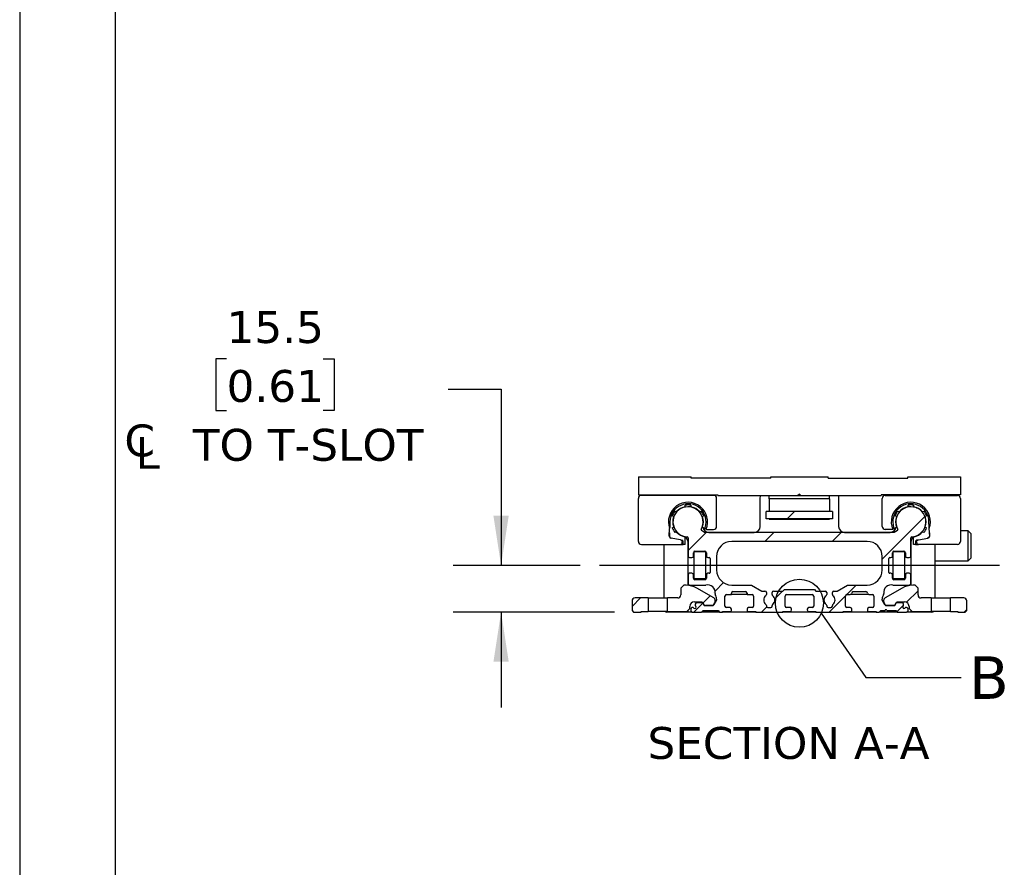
# Model space of a CAD drawing. Header units: millimetres. Extents: x 0 to 1397, y 0 to 1080.
# Tile 2 of 7: x 0 to 327, y 319 to 600. Entities that reach past the tile are written whole.
import ezdxf

# ---------------------------------------------------------------- set-up
doc = ezdxf.new("R2010")
doc.units = ezdxf.units.MM
doc.header["$LTSCALE"] = 5
doc.linetypes.add('SLD-Center', pattern=[19.05, 15.24, -1.27, 1.27, -1.27])
doc.linetypes.add('SLD-Solid', pattern=[0])
doc.layers.add('CENTER', color=40, linetype='SLD-Center')
doc.layers.add('HATCH', color=6, linetype='SLD-Solid')
doc.layers.add('DIMENSIONS', color=140, linetype='SLD-Solid', lineweight=25)
doc.layers.add('TEXT', color=140, linetype='SLD-Solid', lineweight=25)
doc.styles.add('SLDTEXTSTYLE0', font='VERDANA.TTF')
doc.styles.get("Standard").update_dxf_attribs({"font": 'VERDANA.TTF'})
doc.dimstyles.new('SLDDIMSTYLE5', dxfattribs={"dimtxt": 10.790039, "dimasz": 16.51, "dimexe": 0, "dimexo": 0.0625, "dimgap": 2.69751, "dimtad": 0, "dimtih": 1, "dimtoh": 1, "dimrnd": 1e-09, "dimzin": 12, "dimdsep": 46, "dimtxsty": 'SLDTEXTSTYLE0', "dimsah": 1, "dimcen": 0.09, "dimadec": 0, "dimazin": 3, "dimtfac": 1, "dimtmove": 0, "dimatfit": 0, "dimfxl": 0, "dimfrac": 2, "dimtolj": 1, "dimtzin": 12, "dimarcsym": 0})
doc.dimstyles.new('SLDDIMSTYLE7', dxfattribs={"dimtxt": 0.18, "dimasz": 16.51, "dimexe": 0, "dimexo": 0.0625, "dimgap": 0, "dimtad": 0, "dimtih": 1, "dimtoh": 1, "dimdec": 0, "dimrnd": 1e-09, "dimzin": 0, "dimdsep": 46, "dimtxsty": 'Standard', "dimblk1": 'NONE', "dimblk2": 'NONE', "dimsah": 1, "dimcen": 0.09, "dimadec": 0, "dimazin": 0, "dimtfac": 16.51, "dimtdec": 0, "dimtofl": 0, "dimtmove": 0, "dimatfit": 3, "dimldrblk": 'NONE', "dimfxl": 0, "dimfrac": 2, "dimtolj": 1, "dimtzin": 0, "dimarcsym": 0})

# ---------------------------------------------------------------- blocks, each defined once
blk = doc.blocks.new('SW_SYMBOL_MOD_CL')
at = {"layer": 'DIMENSIONS', "color": 0, "char_height": 3937, "attachment_point": 5, "style": 'SLDTEXTSTYLE0'}
for s, insert in [('C', (2000, 3000)), ('L', (3000, 1500))]:
    blk.add_mtext(s, dxfattribs=dict(at, insert=insert))
blk = doc.blocks.new('_D_14')
at = {"layer": 'DIMENSIONS'}
for p, q in [((68.73, 487.72), (65.11, 487.72)), ((65.11, 487.72), (65.11, 470.57)), ((100.79, 487.72), (104.42, 487.72)), ((104.42, 487.72), (104.42, 470.57)), ((142.31, 477.63), (159.9, 477.63)), ((159.9, 477.63), (159.9, 419.05)), ((65.11, 470.57), (68.73, 470.57)), ((104.42, 470.57), (100.79, 470.57)), ((186.19, 419.05), (144.03, 419.05)), ((197.54, 403.55), (144.03, 403.55)), ((159.9, 403.55), (159.9, 371.8))]:
    blk.add_line(p, q, dxfattribs=at)
for points in [[(159.9, 419.05), (162.44, 435.56), (157.36, 435.56)], [(159.9, 403.55), (157.36, 387.04), (162.44, 387.04)]]:
    blk.add_solid(points, dxfattribs=at)
at = {"layer": 'DIMENSIONS', "xscale": 0.002688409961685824, "yscale": 0.002688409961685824, "zscale": 0.002688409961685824}
blk.add_blockref('SW_SYMBOL_MOD_CL', (34.47, 452.44), dxfattribs=at)
at = {"layer": 'DIMENSIONS', "char_height": 10.583, "attachment_point": 1, "style": 'SLDTEXTSTYLE0'}
for s, insert in [('15.5', (68.73, 503.58)), ('0.61', (68.73, 484.02)), (' TO T-SLOT', (52.9, 464.45))]:
    blk.add_mtext(s, dxfattribs=dict(at, insert=insert))
blk = doc.blocks.new('_None')

msp = doc.modelspace()

# ---------------------------------------------------------------- hatches: boundary and pattern name
at = {"layer": 'HATCH'}
h = msp.add_hatch(dxfattribs=at)
h.set_pattern_fill('ANSI31', color=256, scale=5, style=0)
edge = h.paths.add_edge_path(flags=0)
edge.add_arc((254.739, 405.555), 0.5, 180, 270, ccw=False)
edge.add_line((254.239, 405.555), (254.239, 408.855))
edge.add_arc((254.739, 408.855), 0.5, 90, 180, ccw=False)
edge.add_line((254.739, 409.355), (263.239, 409.355))
edge.add_arc((263.239, 408.855), 0.5, 0, 90, ccw=False)
edge.add_line((263.739, 408.855), (263.739, 405.555))
edge.add_arc((263.239, 405.555), 0.5, 270, 360, ccw=False)
edge.add_line((263.239, 405.055), (262.089, 405.055))
edge.add_arc((262.089, 404.555), 0.5, 90, 180)
edge.add_line((261.589, 404.555), (261.589, 404.255))
edge.add_arc((262.089, 404.255), 0.5, 180, 270)
edge.add_line((262.089, 403.755), (264.489, 403.755))
edge.add_line((264.489, 403.755), (264.489, 403.555))
edge.add_line((264.489, 403.555), (273.489, 403.555))
edge.add_line((273.489, 403.555), (273.489, 403.755))
edge.add_line((273.489, 403.755), (276.289, 403.755))
edge.add_arc((275.889, 404.055), 0.5, 323.1301, 360)
edge.add_line((276.389, 404.055), (276.389, 404.555))
edge.add_arc((275.889, 404.555), 0.5, 0, 90)
edge.add_line((275.889, 405.055), (274.739, 405.055))
edge.add_arc((274.739, 405.555), 0.5, 180, 270, ccw=False)
edge.add_line((274.239, 405.555), (274.239, 408.855))
edge.add_arc((274.739, 408.855), 0.5, 90, 180, ccw=False)
edge.add_line((274.739, 409.355), (275.889, 409.355))
edge.add_arc((275.889, 409.855), 0.5, 270, 360)
edge.add_arc((276.889, 409.855), 0.5, 90, 180, ccw=False)
edge.add_line((276.889, 410.355), (281.089, 410.355))
edge.add_arc((281.089, 409.855), 0.5, 0, 90, ccw=False)
edge.add_arc((282.089, 409.855), 0.5, 180, 270)
edge.add_line((282.089, 409.355), (283.239, 409.355))
edge.add_arc((283.239, 408.855), 0.5, 0, 90, ccw=False)
edge.add_line((283.739, 408.855), (283.739, 405.555))
edge.add_arc((283.239, 405.555), 0.5, 270, 360, ccw=False)
edge.add_line((283.239, 405.055), (282.089, 405.055))
edge.add_arc((282.089, 404.555), 0.5, 90, 180)
edge.add_line((281.589, 404.555), (281.589, 404.055))
edge.add_arc((282.089, 404.055), 0.5, 180, 216.8699)
edge.add_line((281.689, 403.755), (284.489, 403.755))
edge.add_line((284.489, 403.755), (284.489, 403.555))
edge.add_line((284.489, 403.555), (285.489, 403.555))
edge.add_line((285.489, 403.555), (285.989, 404.055))
edge.add_line((285.989, 404.055), (287.414, 404.055))
edge.add_arc((287.714, 404.055), 0.3, 0, 180, ccw=False)
edge.add_line((288.014, 404.055), (290.989, 404.055))
edge.add_line((290.989, 404.055), (291.489, 403.555))
edge.add_line((291.489, 403.555), (294.589, 403.555))
edge.add_arc((294.589, 404.055), 0.5, 270, 360)
edge.add_line((295.089, 404.055), (295.089, 404.555))
edge.add_arc((294.589, 404.555), 0.5, 0, 90)
edge.add_line((294.589, 405.055), (294.248, 405.055))
edge.add_arc((293.789, 405.255), 0.5, 113.57818, 336.42182, ccw=False)
edge.add_line((293.589, 405.713), (293.589, 406.155))
edge.add_arc((293.089, 406.155), 0.5, 0, 90)
edge.add_line((293.089, 406.655), (291.337, 406.655))
edge.add_arc((291.337, 406.155), 0.5, 90, 150)
edge.add_line((290.904, 406.405), (290.673, 406.005))
edge.add_arc((290.24, 406.255), 0.5, 270, 330, ccw=False)
edge.add_line((290.24, 405.755), (287.817, 405.755))
edge.add_arc((287.817, 406.255), 0.5, 210, 270, ccw=False)
edge.add_line((287.384, 406.005), (286.489, 407.555))
edge.add_line((286.489, 407.555), (286.489, 407.823))
edge.add_arc((289.489, 407.823), 3, 147.96929, 180, ccw=False)
edge.add_arc((286.522, 409.679), 0.5, 327.96929, 368.48369)
edge.add_arc((289.489, 410.122), 2.5, 76.7211, 188.48369, ccw=False)
edge.add_line((290.064, 412.555), (295.489, 412.555))
edge.add_arc((295.489, 413.055), 0.5, 270, 360)
edge.add_line((295.989, 413.055), (295.989, 415.955))
edge.add_arc((295.489, 415.955), 0.5, 0, 90)
edge.add_line((295.489, 416.455), (294.689, 416.455))
edge.add_arc((294.689, 415.955), 0.5, 90, 180)
edge.add_line((294.189, 415.955), (294.189, 414.805))
edge.add_arc((293.689, 414.805), 0.5, 270, 360, ccw=False)
edge.add_line((293.689, 414.305), (290.389, 414.305))
edge.add_arc((290.389, 414.805), 0.5, 180, 270, ccw=False)
edge.add_line((289.889, 414.805), (289.889, 415.955))
edge.add_arc((289.389, 415.955), 0.5, 0, 90)
edge.add_line((289.389, 416.455), (288.989, 416.455))
edge.add_arc((288.989, 416.755), 0.3, 180, 270, ccw=False)
edge.add_line((288.689, 416.755), (288.689, 421.355))
edge.add_arc((288.989, 421.355), 0.3, 90, 180, ccw=False)
edge.add_line((288.989, 421.655), (289.389, 421.655))
edge.add_arc((289.389, 422.155), 0.5, 270, 360)
edge.add_line((289.889, 422.155), (289.889, 423.305))
edge.add_arc((290.389, 423.305), 0.5, 90, 180, ccw=False)
edge.add_line((290.389, 423.805), (293.689, 423.805))
edge.add_arc((293.689, 423.305), 0.5, 0, 90, ccw=False)
edge.add_line((294.189, 423.305), (294.189, 422.155))
edge.add_arc((294.689, 422.155), 0.5, 180, 270)
edge.add_line((294.689, 421.655), (295.489, 421.655))
edge.add_arc((295.489, 422.155), 0.5, 270, 360)
edge.add_line((295.989, 422.155), (295.989, 428.263))
edge.add_arc((296.289, 428.263), 0.3, 93.24489, 180, ccw=False)
edge.add_arc((295.989, 433.555), 5, 273.24489, 569.79556)
edge.add_arc((291.39, 430.921), 0.3, -60, 29.79556, ccw=False)
edge.add_line((291.54, 430.661), (290.489, 430.055))
edge.add_line((290.489, 430.055), (227.489, 430.055))
edge.add_line((227.489, 430.055), (226.439, 430.661))
edge.add_arc((226.589, 430.921), 0.3, 150.20444, 240, ccw=False)
edge.add_arc((221.989, 433.555), 5, 330.20444, 626.75511)
edge.add_arc((221.689, 428.263), 0.3, 0, 86.75511, ccw=False)
edge.add_line((221.989, 428.263), (221.989, 422.155))
edge.add_arc((222.489, 422.155), 0.5, 180, 270)
edge.add_line((222.489, 421.655), (223.289, 421.655))
edge.add_arc((223.289, 422.155), 0.5, 270, 360)
edge.add_line((223.789, 422.155), (223.789, 423.305))
edge.add_arc((224.289, 423.305), 0.5, 90, 180, ccw=False)
edge.add_line((224.289, 423.805), (227.589, 423.805))
edge.add_arc((227.589, 423.305), 0.5, 0, 90, ccw=False)
edge.add_line((228.089, 423.305), (228.089, 422.155))
edge.add_arc((228.589, 422.155), 0.5, 180, 270)
edge.add_line((228.589, 421.655), (228.989, 421.655))
edge.add_arc((228.989, 421.355), 0.3, 0, 90, ccw=False)
edge.add_line((229.289, 421.355), (229.289, 416.755))
edge.add_arc((228.989, 416.755), 0.3, 270, 360, ccw=False)
edge.add_line((228.989, 416.455), (228.589, 416.455))
edge.add_arc((228.589, 415.955), 0.5, 90, 180)
edge.add_line((228.089, 415.955), (228.089, 414.805))
edge.add_arc((227.589, 414.805), 0.5, 270, 360, ccw=False)
edge.add_line((227.589, 414.305), (224.289, 414.305))
edge.add_arc((224.289, 414.805), 0.5, 180, 270, ccw=False)
edge.add_line((223.789, 414.805), (223.789, 415.955))
edge.add_arc((223.289, 415.955), 0.5, 0, 90)
edge.add_line((223.289, 416.455), (222.489, 416.455))
edge.add_arc((222.489, 415.955), 0.5, 90, 180)
edge.add_line((221.989, 415.955), (221.989, 413.055))
edge.add_arc((222.489, 413.055), 0.5, 180, 270)
edge.add_line((222.489, 412.555), (227.915, 412.555))
edge.add_arc((228.489, 410.122), 2.5, -8.48369, 103.2789, ccw=False)
edge.add_arc((231.457, 409.679), 0.5, 171.51631, 212.03071)
edge.add_arc((228.489, 407.823), 3, 0, 32.03071, ccw=False)
edge.add_line((231.489, 407.823), (231.489, 407.555))
edge.add_line((231.489, 407.555), (230.594, 406.005))
edge.add_arc((230.161, 406.255), 0.5, 270, 330, ccw=False)
edge.add_line((230.161, 405.755), (227.739, 405.755))
edge.add_arc((227.739, 406.255), 0.5, 210, 270, ccw=False)
edge.add_line((227.306, 406.005), (227.075, 406.405))
edge.add_arc((226.642, 406.155), 0.5, 30, 90)
edge.add_line((226.642, 406.655), (224.889, 406.655))
edge.add_arc((224.889, 406.155), 0.5, 90, 180)
edge.add_line((224.389, 406.155), (224.389, 405.713))
edge.add_arc((224.189, 405.255), 0.5, -156.42182, 66.42182, ccw=False)
edge.add_line((223.731, 405.055), (223.389, 405.055))
edge.add_arc((223.389, 404.555), 0.5, 90, 180)
edge.add_line((222.889, 404.555), (222.889, 404.055))
edge.add_arc((223.389, 404.055), 0.5, 180, 270)
edge.add_line((223.389, 403.555), (226.489, 403.555))
edge.add_line((226.489, 403.555), (226.989, 404.055))
edge.add_line((226.989, 404.055), (231.989, 404.055))
edge.add_line((231.989, 404.055), (232.489, 403.555))
edge.add_line((232.489, 403.555), (233.489, 403.555))
edge.add_line((233.489, 403.555), (233.489, 403.755))
edge.add_line((233.489, 403.755), (236.289, 403.755))
edge.add_arc((235.889, 404.055), 0.5, 323.1301, 360)
edge.add_line((236.389, 404.055), (236.389, 404.555))
edge.add_arc((235.889, 404.555), 0.5, 0, 90)
edge.add_line((235.889, 405.055), (234.739, 405.055))
edge.add_arc((234.739, 405.555), 0.5, 180, 270, ccw=False)
edge.add_line((234.239, 405.555), (234.239, 408.855))
edge.add_arc((234.739, 408.855), 0.5, 90, 180, ccw=False)
edge.add_line((234.739, 409.355), (236.389, 409.355))
edge.add_line((236.389, 409.355), (236.389, 409.855))
edge.add_arc((236.889, 409.855), 0.5, 90, 180, ccw=False)
edge.add_line((236.889, 410.355), (241.089, 410.355))
edge.add_arc((241.089, 409.855), 0.5, 0, 90, ccw=False)
edge.add_line((241.589, 409.855), (241.589, 409.355))
edge.add_line((241.589, 409.355), (243.239, 409.355))
edge.add_arc((243.239, 408.855), 0.5, 0, 90, ccw=False)
edge.add_line((243.739, 408.855), (243.739, 405.555))
edge.add_arc((243.239, 405.555), 0.5, 270, 360, ccw=False)
edge.add_line((243.239, 405.055), (242.089, 405.055))
edge.add_arc((242.089, 404.555), 0.5, 90, 180)
edge.add_line((241.589, 404.555), (241.589, 404.055))
edge.add_arc((242.089, 404.055), 0.5, 180, 216.8699)
edge.add_line((241.689, 403.755), (244.489, 403.755))
edge.add_line((244.489, 403.755), (244.489, 403.555))
edge.add_line((244.489, 403.555), (253.489, 403.555))
edge.add_line((253.489, 403.555), (253.489, 403.755))
edge.add_line((253.489, 403.755), (255.889, 403.755))
edge.add_arc((255.889, 404.255), 0.5, 270, 360)
edge.add_line((256.389, 404.255), (256.389, 404.555))
edge.add_arc((255.889, 404.555), 0.5, 0, 90)
edge.add_line((255.889, 405.055), (254.739, 405.055))
edge = h.paths.add_edge_path(flags=0)
edge.add_line((247.539, 410.555), (246.489, 410.555))
edge.add_line((246.489, 410.555), (246.489, 410.563))
edge.add_line((246.489, 410.563), (243.039, 412.555))
edge.add_line((243.039, 412.555), (236.489, 412.555))
edge.add_arc((236.489, 417.555), 5, 180, 270, ccw=False)
edge.add_line((231.489, 417.555), (231.489, 422.055))
edge.add_arc((236.489, 422.055), 5, 90, 180, ccw=False)
edge.add_line((236.489, 427.055), (281.489, 427.055))
edge.add_arc((281.489, 422.055), 5, 0, 90, ccw=False)
edge.add_line((286.489, 422.055), (286.489, 417.555))
edge.add_arc((281.489, 417.555), 5, -90, 0, ccw=False)
edge.add_line((281.489, 412.555), (274.939, 412.555))
edge.add_line((274.939, 412.555), (271.489, 410.563))
edge.add_line((271.489, 410.563), (271.489, 410.555))
edge.add_line((271.489, 410.555), (270.439, 410.555))
edge.add_arc((270.439, 410.055), 0.5, 90, 180)
edge.add_line((269.939, 410.055), (269.939, 409.404))
edge.add_arc((270.439, 409.404), 0.5, 180, 231.90106)
edge.add_arc((268.989, 407.555), 1.85, -51.90106, 51.90106, ccw=False)
edge.add_arc((270.439, 405.705), 0.5, 128.09894, 180)
edge.add_line((269.939, 405.705), (269.939, 405.555))
edge.add_arc((269.439, 405.555), 0.5, 270, 360, ccw=False)
edge.add_line((269.439, 405.055), (268.539, 405.055))
edge.add_arc((268.539, 405.555), 0.5, 180, 270, ccw=False)
edge.add_line((268.039, 405.555), (268.039, 405.705))
edge.add_arc((267.539, 405.705), 0.5, 0, 51.90106)
edge.add_arc((268.989, 407.555), 1.85, 128.09894, 231.90106, ccw=False)
edge.add_arc((267.539, 409.404), 0.5, 308.09894, 360)
edge.add_line((268.039, 409.404), (268.039, 410.055))
edge.add_arc((267.539, 410.055), 0.5, 0, 90)
edge.add_line((267.539, 410.555), (264.489, 410.555))
edge.add_line((264.489, 410.555), (263.989, 411.055))
edge.add_line((263.989, 411.055), (253.989, 411.055))
edge.add_line((253.989, 411.055), (253.489, 410.555))
edge.add_line((253.489, 410.555), (250.439, 410.555))
edge.add_arc((250.439, 410.055), 0.5, 90, 180)
edge.add_line((249.939, 410.055), (249.939, 409.404))
edge.add_arc((250.439, 409.404), 0.5, 180, 231.90106)
edge.add_arc((248.989, 407.555), 1.85, -51.90106, 51.90106, ccw=False)
edge.add_arc((250.439, 405.705), 0.5, 128.09894, 180)
edge.add_line((249.939, 405.705), (249.939, 405.555))
edge.add_arc((249.439, 405.555), 0.5, 270, 360, ccw=False)
edge.add_line((249.439, 405.055), (248.539, 405.055))
edge.add_arc((248.539, 405.555), 0.5, 180, 270, ccw=False)
edge.add_line((248.039, 405.555), (248.039, 405.705))
edge.add_arc((247.539, 405.705), 0.5, 0, 51.90106)
edge.add_arc((248.989, 407.555), 1.85, 128.09894, 231.90106, ccw=False)
edge.add_arc((247.539, 409.404), 0.5, 308.09894, 360)
edge.add_line((248.039, 409.404), (248.039, 410.055))
edge.add_arc((247.539, 410.055), 0.5, 0, 90)
h = msp.add_hatch(dxfattribs=at)
h.set_pattern_fill('ANSI31', color=256, scale=5, style=0)
h.paths.add_polyline_path([(269.989, 434.555), (269.989, 436.955), (247.989, 436.955), (247.989, 434.555)], flags=0)
h = msp.add_hatch(dxfattribs=at)
h.set_pattern_fill('ANSI31', color=256, scale=5, style=0)
edge = h.paths.add_edge_path(flags=0)
edge.add_line((230.347, 405.755), (230.905, 406.723))
edge.add_arc((230.039, 407.223), 1, 330, 360)
edge.add_line((231.039, 407.223), (231.039, 407.377))
edge.add_arc((230.039, 407.377), 1, 0, 60)
edge.add_line((230.539, 408.243), (224.87, 411.517))
edge.add_arc((221.37, 405.455), 7, 60, 90)
edge.add_line((221.37, 412.455), (220.589, 412.455))
edge.add_line((220.589, 412.455), (219.589, 411.455))
edge.add_line((219.589, 411.455), (219.589, 409.255))
edge.add_arc((218.589, 409.255), 1, 270, 360, ccw=False)
edge.add_line((218.589, 408.255), (215.189, 408.255))
edge.add_line((215.189, 408.255), (215.189, 403.755))
edge.add_line((215.189, 403.755), (221.589, 403.755))
edge.add_line((221.589, 403.755), (222.589, 404.755))
edge.add_line((222.589, 404.755), (222.589, 405.455))
edge.add_arc((224.089, 405.455), 1.5, 90, 180, ccw=False)
edge.add_line((224.089, 406.955), (226.654, 406.955))
edge.add_line((226.654, 406.955), (227.347, 405.755))
edge.add_line((227.347, 405.755), (230.347, 405.755))
h = msp.add_hatch(dxfattribs=at)
h.set_pattern_fill('ANSI31', color=256, scale=5, style=0)
edge = h.paths.add_edge_path(flags=0)
edge.add_line((286.939, 407.377), (286.939, 407.223))
edge.add_arc((287.939, 407.223), 1, 180, 210)
edge.add_line((287.073, 406.723), (287.632, 405.755))
edge.add_line((287.632, 405.755), (290.632, 405.755))
edge.add_line((290.632, 405.755), (291.325, 406.955))
edge.add_line((291.325, 406.955), (293.889, 406.955))
edge.add_arc((293.889, 405.455), 1.5, 0, 90, ccw=False)
edge.add_line((295.389, 405.455), (295.389, 404.755))
edge.add_line((295.389, 404.755), (296.389, 403.755))
edge.add_line((296.389, 403.755), (302.789, 403.755))
edge.add_line((302.789, 403.755), (302.789, 408.255))
edge.add_line((302.789, 408.255), (299.389, 408.255))
edge.add_arc((299.389, 409.255), 1, 180, 270, ccw=False)
edge.add_line((298.389, 409.255), (298.389, 411.455))
edge.add_line((298.389, 411.455), (297.389, 412.455))
edge.add_line((297.389, 412.455), (296.609, 412.455))
edge.add_arc((296.609, 405.455), 7, 90, 120)
edge.add_line((293.109, 411.517), (287.439, 408.243))
edge.add_arc((287.939, 407.377), 1, 120, 180)
h = msp.add_hatch(dxfattribs=at)
h.set_pattern_fill('ANSI31', color=256, scale=5, style=0)
edge = h.paths.add_edge_path(flags=0)
edge.add_arc((204.389, 407.255), 1, 90, 180)
edge.add_line((203.389, 407.255), (203.389, 404.055))
edge.add_line((203.389, 404.055), (203.889, 403.555))
edge.add_line((203.889, 403.555), (206.389, 403.555))
edge.add_line((206.389, 403.555), (206.389, 403.755))
edge.add_line((206.389, 403.755), (208.789, 403.755))
edge.add_line((208.789, 403.755), (208.789, 408.255))
edge.add_line((208.789, 408.255), (204.389, 408.255))
h = msp.add_hatch(dxfattribs=at)
h.set_pattern_fill('ANSI31', color=256, scale=5, style=0)
edge = h.paths.add_edge_path(flags=0)
edge.add_line((314.089, 403.555), (314.589, 404.055))
edge.add_line((314.589, 404.055), (314.589, 407.255))
edge.add_arc((313.589, 407.255), 1, 0, 90)
edge.add_line((313.589, 408.255), (309.189, 408.255))
edge.add_line((309.189, 408.255), (309.189, 403.755))
edge.add_line((309.189, 403.755), (311.589, 403.755))
edge.add_line((311.589, 403.755), (311.589, 403.555))
edge.add_line((311.589, 403.555), (314.089, 403.555))

# ---------------------------------------------------------------- linework, layer by layer
at = {"color": 7, "linetype": 'SLD-Solid'}
msp.add_line((0.012, 1079.513), (0.012, 0.013), dxfattribs=at)
for p, q in [((205.489, 448.555), (222.989, 448.555)), ((205.489, 448.555), (205.489, 442.555)), ((222.989, 448.055), (222.989, 448.555)), ((249.489, 448.055), (222.989, 448.055)), ((249.489, 448.055), (249.489, 448.555)), ((249.489, 448.555), (268.489, 448.555)), ((268.489, 448.055), (268.489, 448.555)), ((268.489, 448.055), (294.989, 448.055)), ((294.989, 448.055), (294.989, 448.555)), ((294.989, 448.555), (312.489, 448.555)), ((312.489, 448.555), (312.489, 442.555)), ((205.489, 442.555), (231.889, 442.555)), ((230.489, 442.355), (206.489, 442.355)), ((206.989, 442.355), (206.989, 442.555)), ((210.489, 442.355), (210.489, 442.555)), ((214.989, 442.355), (214.989, 442.555)), ((216.989, 442.355), (216.989, 442.555)), ((226.989, 442.555), (226.989, 442.355)), ((231.889, 442.555), (231.889, 442.255)), ((231.889, 442.255), (258.489, 442.255)), ((245.988, 432.058), (245.988, 441.558)), ((248.989, 441.155), (248.989, 442.255)), ((258.989, 442.755), (258.489, 442.255)), ((258.489, 442.255), (259.489, 442.255)), ((259.489, 442.255), (258.989, 442.755)), ((259.489, 442.255), (286.089, 442.255)), ((268.989, 441.155), (268.989, 442.255)), ((271.991, 441.558), (271.991, 432.058)), ((312.489, 442.555), (286.089, 442.555)), ((286.089, 442.555), (286.089, 442.255)), ((287.489, 442.355), (311.489, 442.355)), ((290.989, 442.355), (290.989, 442.555)), ((300.989, 442.355), (300.989, 442.555)), ((302.989, 442.555), (302.989, 442.355)), ((307.489, 442.355), (307.489, 442.555)), ((310.989, 442.355), (310.989, 442.555)), ((205.489, 427.055), (205.489, 441.355)), ((221.089, 438.575), (221.089, 439.082)), ((222.889, 439.082), (222.889, 438.575)), ((231.489, 432.055), (231.489, 441.355)), ((248.989, 441.155), (248.989, 436.955)), ((268.989, 441.155), (248.989, 441.155)), ((268.989, 441.155), (268.989, 436.955)), ((286.489, 432.055), (286.489, 441.355)), ((295.089, 438.575), (295.089, 439.082)), ((296.889, 439.082), (296.889, 438.575)), ((312.489, 441.355), (312.489, 427.055)), ((217.192, 435.285), (216.753, 435.539)), ((217.653, 437.098), (218.092, 436.844)), ((225.887, 436.844), (226.326, 437.098)), ((227.226, 435.539), (226.787, 435.285)), ((247.989, 434.555), (247.989, 436.955)), ((269.989, 436.955), (247.989, 436.955)), ((269.989, 436.955), (269.989, 434.555)), ((291.192, 435.285), (290.753, 435.539)), ((291.653, 437.098), (292.092, 436.844)), ((297.85, 438.195), (297.983, 438.195)), ((299.887, 436.844), (300.326, 437.098)), ((301.226, 435.539), (300.787, 435.285)), ((216.753, 431.571), (217.192, 431.824)), ((226.787, 431.824), (227.577, 431.368)), ((226.871, 432.078), (226.917, 432.483)), ((269.989, 434.555), (247.989, 434.555)), ((248.989, 434.555), (248.989, 434.405)), ((248.989, 434.405), (268.989, 434.405)), ((268.989, 434.555), (268.989, 434.405)), ((290.402, 431.368), (291.192, 431.824)), ((291.062, 432.483), (291.108, 432.078)), ((300.787, 431.824), (301.226, 431.571)), ((215.73, 428.754), (215.871, 431.36)), ((215.792, 429.903), (215.789, 428.928)), ((216.023, 428.386), (215.789, 428.928)), ((218.092, 430.265), (217.653, 430.012)), ((221.089, 426.055), (221.089, 428.535)), ((227.489, 430.055), (226.439, 430.661)), ((290.489, 430.055), (227.489, 430.055)), ((228.174, 431.055), (230.489, 431.055)), ((228.871, 430.057), (243.988, 430.057)), ((273.991, 430.057), (289.108, 430.057)), ((289.805, 431.055), (287.489, 431.055)), ((291.54, 430.661), (290.489, 430.055)), ((296.389, 428.571), (296.389, 427.996)), ((296.889, 426.055), (296.889, 428.535)), ((300.326, 430.012), (299.887, 430.265)), ((300.049, 430.555), (299.989, 430.555)), ((302.189, 428.928), (301.955, 428.386)), ((302.248, 428.754), (302.108, 431.36)), ((302.186, 429.903), (302.189, 428.928)), ((314.989, 430.555), (312.489, 430.555)), ((315.989, 429.555), (314.989, 430.555)), ((314.989, 420.555), (314.989, 430.555)), ((315.989, 421.555), (315.989, 429.555)), ((206.489, 426.055), (219.389, 426.055)), ((213.989, 426.055), (213.989, 408.255)), ((216.023, 428.386), (216.557, 428.078)), ((219.466, 427.565), (216.316, 428.12)), ((219.389, 426.055), (220.389, 426.055)), ((219.466, 427.565), (219.676, 427.528)), ((219.821, 427.478), (219.976, 427.451)), ((220.272, 427.28), (219.976, 427.451)), ((220.089, 427.035), (220.089, 426.755)), ((220.389, 426.959), (220.272, 427.28)), ((220.389, 426.055), (220.389, 426.959)), ((221.089, 426.055), (220.389, 426.055)), ((221.986, 412.428), (221.986, 426.801)), ((221.989, 428.263), (221.989, 422.155)), ((281.489, 427.055), (236.489, 427.055)), ((295.989, 422.155), (295.989, 428.263)), ((295.993, 426.801), (295.993, 412.428)), ((297.589, 426.055), (296.889, 426.055)), ((297.706, 427.28), (297.589, 426.959)), ((297.589, 426.959), (297.589, 426.055)), ((297.589, 426.055), (298.589, 426.055)), ((298.003, 427.451), (297.706, 427.28)), ((297.889, 426.755), (297.889, 427.035)), ((298.158, 427.478), (298.003, 427.451)), ((298.303, 427.528), (298.513, 427.565)), ((298.513, 427.565), (301.663, 428.12)), ((311.489, 426.055), (298.589, 426.055)), ((301.955, 428.386), (301.422, 428.078)), ((303.989, 426.055), (303.989, 408.255)), ((223.789, 422.155), (223.789, 423.305)), ((227.939, 423.555), (223.939, 423.555)), ((223.939, 423.555), (223.939, 414.555)), ((224.289, 423.805), (227.589, 423.805)), ((227.939, 414.555), (227.939, 423.555)), ((228.089, 423.305), (228.089, 422.155)), ((231.489, 422.055), (231.489, 417.555)), ((286.489, 417.555), (286.489, 422.055)), ((289.889, 422.155), (289.889, 423.305)), ((294.039, 423.555), (290.039, 423.555)), ((290.039, 423.555), (290.039, 414.555)), ((290.389, 423.805), (293.689, 423.805)), ((294.039, 414.555), (294.039, 423.555)), ((294.189, 423.305), (294.189, 422.155)), ((222.489, 421.655), (223.289, 421.655)), ((228.589, 421.655), (228.989, 421.655)), ((229.289, 421.355), (229.289, 416.755)), ((288.689, 416.755), (288.689, 421.355)), ((288.989, 421.655), (289.389, 421.655)), ((294.689, 421.655), (295.489, 421.655)), ((303.989, 420.555), (314.989, 420.555)), ((314.989, 420.555), (315.989, 421.555)), ((221.989, 415.955), (221.989, 413.055)), ((223.289, 416.455), (222.489, 416.455)), ((223.789, 414.805), (223.789, 415.955)), ((228.089, 415.955), (228.089, 414.805)), ((228.989, 416.455), (228.589, 416.455)), ((289.389, 416.455), (288.989, 416.455)), ((289.889, 414.805), (289.889, 415.955)), ((294.189, 415.955), (294.189, 414.805)), ((295.489, 416.455), (294.689, 416.455)), ((295.989, 413.055), (295.989, 415.955)), ((220.589, 412.455), (219.589, 411.455)), ((221.37, 412.455), (220.589, 412.455)), ((222.489, 412.555), (227.915, 412.555)), ((227.939, 414.555), (223.939, 414.555)), ((227.589, 414.305), (224.289, 414.305)), ((236.489, 412.555), (243.039, 412.555)), ((243.039, 412.555), (246.489, 410.563)), ((271.489, 410.563), (274.939, 412.555)), ((274.939, 412.555), (281.489, 412.555)), ((294.039, 414.555), (290.039, 414.555)), ((290.064, 412.555), (295.489, 412.555)), ((293.689, 414.305), (290.389, 414.305)), ((297.389, 412.455), (296.609, 412.455)), ((298.389, 411.455), (297.389, 412.455)), ((219.589, 411.455), (219.589, 409.255)), ((230.539, 408.243), (224.87, 411.517)), ((234.239, 405.555), (234.239, 408.855)), ((234.739, 409.355), (236.389, 409.355)), ((236.389, 409.355), (236.389, 409.855)), ((241.589, 409.355), (236.389, 409.355)), ((236.889, 410.355), (241.089, 410.355)), ((241.589, 409.855), (241.589, 409.355)), ((241.589, 409.355), (243.239, 409.355)), ((243.739, 408.855), (243.739, 405.555)), ((246.489, 410.563), (246.489, 410.555)), ((246.489, 410.555), (247.539, 410.555)), ((248.039, 410.055), (248.039, 409.404)), ((249.939, 409.404), (249.939, 410.055)), ((250.439, 410.555), (253.489, 410.555)), ((253.489, 410.555), (253.989, 411.055)), ((253.989, 411.055), (263.989, 411.055)), ((254.239, 405.555), (254.239, 408.855)), ((254.739, 409.355), (263.239, 409.355)), ((263.739, 408.855), (263.739, 405.555)), ((263.989, 411.055), (264.489, 410.555)), ((264.489, 410.555), (267.539, 410.555)), ((268.039, 410.055), (268.039, 409.404)), ((269.939, 409.404), (269.939, 410.055)), ((270.439, 410.555), (271.489, 410.555)), ((271.489, 410.555), (271.489, 410.563)), ((274.239, 405.555), (274.239, 408.855)), ((274.739, 409.355), (275.889, 409.355)), ((282.089, 409.355), (275.889, 409.355)), ((276.889, 410.355), (281.089, 410.355)), ((282.089, 409.355), (283.239, 409.355)), ((283.739, 408.855), (283.739, 405.555)), ((293.109, 411.517), (287.439, 408.243)), ((298.389, 409.255), (298.389, 411.455)), ((203.389, 407.255), (203.389, 404.055)), ((208.789, 408.255), (204.389, 408.255)), ((208.789, 408.255), (208.789, 403.755)), ((208.789, 408.255), (215.189, 408.255)), ((215.189, 403.755), (215.189, 408.255)), ((218.589, 408.255), (215.189, 408.255)), ((224.089, 406.955), (226.654, 406.955)), ((224.389, 406.155), (224.389, 405.713)), ((226.642, 406.655), (224.889, 406.655)), ((226.654, 406.955), (227.347, 405.755)), ((227.306, 406.005), (227.075, 406.405)), ((227.347, 405.755), (230.347, 405.755)), ((230.161, 405.755), (227.739, 405.755)), ((230.347, 405.755), (230.905, 406.723)), ((231.489, 407.555), (230.594, 406.005)), ((231.039, 407.223), (231.039, 407.377)), ((231.489, 407.823), (231.489, 407.555)), ((248.039, 405.705), (248.039, 405.555)), ((249.939, 405.555), (249.939, 405.705)), ((268.039, 405.705), (268.039, 405.555)), ((269.939, 405.555), (269.939, 405.705)), ((286.489, 407.555), (286.489, 407.823)), ((287.384, 406.005), (286.489, 407.555)), ((286.939, 407.377), (286.939, 407.223)), ((287.073, 406.723), (287.632, 405.755)), ((287.632, 405.755), (290.632, 405.755)), ((290.24, 405.755), (287.817, 405.755)), ((290.632, 405.755), (291.325, 406.955)), ((290.904, 406.405), (290.673, 406.005)), ((291.325, 406.955), (293.889, 406.955)), ((293.089, 406.655), (291.337, 406.655)), ((293.589, 405.713), (293.589, 406.155)), ((302.789, 408.255), (299.389, 408.255)), ((302.789, 408.255), (302.789, 403.755)), ((302.789, 408.255), (309.189, 408.255)), ((309.189, 403.755), (309.189, 408.255)), ((313.589, 408.255), (309.189, 408.255)), ((314.589, 404.055), (314.589, 407.255)), ((203.389, 404.055), (203.889, 403.555)), ((203.889, 403.555), (206.389, 403.555)), ((206.389, 403.755), (208.789, 403.755)), ((206.389, 403.555), (206.389, 403.755)), ((215.189, 403.755), (208.789, 403.755)), ((221.986, 403.555), (214.989, 403.555)), ((215.189, 403.755), (221.589, 403.755)), ((221.589, 403.755), (222.589, 404.755)), ((221.986, 403.555), (221.986, 404.151)), ((223.389, 403.555), (221.986, 403.555)), ((222.589, 404.755), (222.589, 405.455)), ((222.889, 404.555), (222.889, 404.055)), ((223.731, 405.055), (223.389, 405.055)), ((223.389, 403.555), (226.489, 403.555)), ((226.489, 403.555), (226.989, 404.055)), ((232.489, 403.555), (226.489, 403.555)), ((226.989, 404.055), (231.989, 404.055)), ((231.989, 404.055), (232.489, 403.555)), ((232.489, 403.555), (233.489, 403.555)), ((233.489, 403.755), (236.289, 403.755)), ((233.489, 403.555), (233.489, 403.755)), ((234.189, 403.555), (233.489, 403.555)), ((234.189, 403.755), (234.189, 403.555)), ((243.789, 403.555), (234.189, 403.555)), ((235.889, 405.055), (234.739, 405.055)), ((236.389, 404.055), (236.389, 404.555)), ((241.589, 404.555), (241.589, 404.055)), ((241.689, 403.755), (244.489, 403.755)), ((243.239, 405.055), (242.089, 405.055)), ((243.789, 403.555), (243.789, 403.755)), ((244.489, 403.555), (243.789, 403.555)), ((244.489, 403.755), (244.489, 403.555)), ((244.489, 403.555), (253.489, 403.555)), ((248.539, 405.055), (249.439, 405.055)), ((253.489, 403.755), (255.889, 403.755)), ((253.489, 403.555), (253.489, 403.755)), ((254.189, 403.555), (253.489, 403.555)), ((254.189, 403.755), (254.189, 403.555)), ((263.789, 403.555), (254.189, 403.555)), ((255.889, 405.055), (254.739, 405.055)), ((256.389, 404.255), (256.389, 404.555)), ((261.589, 404.555), (261.589, 404.255)), ((263.239, 405.055), (262.089, 405.055)), ((262.089, 403.755), (264.489, 403.755)), ((263.789, 403.555), (263.789, 403.755)), ((264.489, 403.555), (263.789, 403.555)), ((264.489, 403.755), (264.489, 403.555)), ((264.489, 403.555), (273.489, 403.555)), ((268.539, 405.055), (269.439, 405.055)), ((273.489, 403.755), (276.289, 403.755)), ((273.489, 403.555), (273.489, 403.755)), ((274.189, 403.555), (273.489, 403.555)), ((274.189, 403.755), (274.189, 403.555)), ((283.789, 403.555), (274.189, 403.555)), ((275.889, 405.055), (274.739, 405.055)), ((276.389, 404.055), (276.389, 404.555)), ((281.589, 404.555), (281.589, 404.055)), ((281.689, 403.755), (284.489, 403.755)), ((283.239, 405.055), (282.089, 405.055)), ((283.789, 403.555), (283.789, 403.755)), ((284.489, 403.555), (283.789, 403.555)), ((284.489, 403.755), (284.489, 403.555)), ((284.489, 403.555), (285.489, 403.555)), ((285.489, 403.555), (285.989, 404.055)), ((291.489, 403.555), (285.489, 403.555)), ((285.989, 404.055), (287.414, 404.055)), ((288.014, 404.055), (290.989, 404.055)), ((290.989, 404.055), (291.489, 403.555)), ((291.489, 403.555), (294.589, 403.555)), ((294.589, 405.055), (294.248, 405.055)), ((295.993, 403.555), (294.589, 403.555)), ((295.089, 404.055), (295.089, 404.555)), ((295.389, 405.455), (295.389, 404.755)), ((295.389, 404.755), (296.389, 403.755)), ((295.993, 404.151), (295.993, 403.555)), ((302.989, 403.555), (295.993, 403.555)), ((296.389, 403.755), (302.789, 403.755)), ((309.189, 403.755), (302.789, 403.755)), ((309.189, 403.755), (311.589, 403.755)), ((311.589, 403.755), (311.589, 403.555)), ((311.589, 403.555), (314.089, 403.555)), ((314.089, 403.555), (314.589, 404.055))]:
    msp.add_line(p, q)
at = {"flags": 128}
for points in [[(245.988, 441.558), (246.027, 441.949), (246.113, 442.255)], [(271.866, 442.255), (271.952, 441.949), (271.991, 441.558)], [(220.553, 428.719), (220.852, 428.603), (220.923, 428.567)], [(297.056, 428.567), (297.127, 428.603), (297.426, 428.719)]]:
    msp.add_lwpolyline(points, dxfattribs=at)
for centre, radius, start, end in [((206.489, 441.355), 1, 90, 180), ((230.489, 441.355), 1, 0, 90), ((287.489, 441.355), 1, 90, 180), ((311.489, 441.355), 1, 0, 90), ((221.989, 433.555), 6.5, 337.67133, 199.73024), ((221.989, 433.555), 6, 342.07979, 180), ((221.989, 433.555), 5, 330.20444, 266.75511), ((221.989, 433.555), 5.1, 100.16423, 139.83579), ((221.989, 433.555), 5.6, 80.75164, 99.24836), ((221.989, 433.555), 5.1, 40.16425, 79.83575), ((295.989, 433.555), 6.5, 340.26976, 202.32867), ((295.989, 433.555), 6, 360, 197.92021), ((295.989, 433.555), 5, 273.24489, 209.79556), ((295.989, 433.555), 5.1, 100.16425, 139.83575), ((295.989, 433.555), 5.6, 80.75164, 99.24836), ((295.989, 433.555), 5.1, 40.16421, 79.83577), ((221.989, 433.555), 5.6, 140.75163, 159.24834), ((221.989, 433.555), 5.1, 160.16425, 199.83575), ((221.989, 433.555), 5.6, 20.75152, 39.24847), ((221.989, 433.555), 5.1, 340.16425, 19.83575), ((295.989, 433.555), 5.6, 140.75153, 159.24848), ((295.989, 433.555), 5.1, 160.16425, 199.83575), ((295.989, 433.555), 5.6, 20.75166, 39.24837), ((295.989, 433.555), 5.1, 340.16425, 19.83575), ((228.871, 432.058), 2, 188.46741, 270), ((221.989, 433.555), 6, 338.62693, 342.07979), ((230.489, 432.055), 1, 270, 360), ((243.988, 432.058), 2, 270, 360), ((273.991, 432.058), 2, 180, 270), ((287.489, 432.055), 1, 180, 270), ((289.108, 432.058), 2, 270, 351.53259), ((295.989, 433.555), 6, 197.92021, 201.37307), ((216.371, 428.759), 0.641, 180.39094, 265.01232), ((221.989, 433.555), 5.6, 200.75164, 219.24836), ((221.989, 433.555), 5.1, 220.16425, 259.83575), ((219.985, 426.801), 2, 0, 56.5029), ((221.689, 428.263), 0.3, 360, 86.75511), ((226.589, 430.921), 0.3, 150.20444, 240), ((228.174, 431.555), 0.5, 249.87556, 270), ((289.805, 431.555), 0.5, 270, 290.12444), ((291.39, 430.921), 0.3, 300, 29.79556), ((296.289, 428.263), 0.3, 93.24489, 180), ((297.993, 426.801), 2, 123.4971, 180), ((295.989, 433.555), 5.1, 280.16425, 319.83575), ((295.989, 433.555), 5.6, 320.75164, 339.24836), ((301.607, 428.759), 0.641, 274.98768, 359.60906), ((206.489, 427.055), 1, 180, 270), ((219.389, 426.755), 0.7, 270, 0), ((221.989, 433.555), 6.5, 247.15187, 251.69584), ((219.589, 427.035), 0.5, 360, 44.17599), ((236.489, 422.055), 5, 90, 180), ((281.489, 422.055), 5, 360, 90), ((298.389, 427.035), 0.5, 135.82401, 180), ((298.589, 426.755), 0.7, 180, 270), ((295.989, 433.555), 6.5, 288.30416, 292.84813), ((311.489, 427.055), 1, 270, 360), ((222.489, 422.155), 0.5, 180, 270), ((223.289, 422.155), 0.5, 270, 360), ((224.289, 423.305), 0.5, 90, 180), ((227.589, 423.305), 0.5, 0, 90), ((228.589, 422.155), 0.5, 180, 270), ((289.389, 422.155), 0.5, 270, 360), ((290.389, 423.305), 0.5, 90, 180), ((293.689, 423.305), 0.5, 0, 90), ((294.689, 422.155), 0.5, 180, 270), ((295.489, 422.155), 0.5, 270, 360), ((228.989, 421.355), 0.3, 0, 90), ((288.989, 421.355), 0.3, 90, 180), ((222.489, 415.955), 0.5, 90, 180), ((223.289, 415.955), 0.5, 0, 90), ((228.589, 415.955), 0.5, 90, 180), ((228.989, 416.755), 0.3, 270, 360), ((236.489, 417.555), 5, 180, 270), ((281.489, 417.555), 5, 270, 0), ((288.989, 416.755), 0.3, 180, 270), ((289.389, 415.955), 0.5, 0, 90), ((294.689, 415.955), 0.5, 90, 180), ((295.489, 415.955), 0.5, 0, 90), ((221.37, 405.455), 7, 60, 90), ((222.489, 413.055), 0.5, 180, 270), ((224.289, 414.805), 0.5, 180, 270), ((227.589, 414.805), 0.5, 270, 360), ((228.489, 410.122), 2.5, 351.51631, 103.2789), ((289.489, 410.122), 2.5, 76.7211, 188.48369), ((290.389, 414.805), 0.5, 180, 270), ((296.609, 405.455), 7, 90, 120), ((293.689, 414.805), 0.5, 270, 360), ((295.489, 413.055), 0.5, 270, 360), ((218.589, 409.255), 1, 270, 360), ((231.457, 409.679), 0.5, 171.51631, 212.03071), ((228.489, 407.823), 3, 360, 32.03071), ((234.739, 408.855), 0.5, 90, 180), ((236.889, 409.855), 0.5, 90, 180), ((241.089, 409.855), 0.5, 0, 90), ((243.239, 408.855), 0.5, 0, 90), ((248.989, 407.555), 1.85, 128.09894, 231.90106), ((247.539, 410.055), 0.5, 0, 90), ((247.539, 409.404), 0.5, 308.09894, 0), ((250.439, 410.055), 0.5, 90, 180), ((250.439, 409.404), 0.5, 180, 231.90106), ((248.989, 407.555), 1.85, 308.09894, 51.90106), ((254.739, 408.855), 0.5, 90, 180), ((263.239, 408.855), 0.5, 0, 90), ((268.989, 407.555), 1.85, 128.09894, 231.90106), ((267.539, 410.055), 0.5, 0, 90), ((267.539, 409.404), 0.5, 308.09894, 0), ((270.439, 410.055), 0.5, 90, 180), ((270.439, 409.404), 0.5, 180, 231.90106), ((268.989, 407.555), 1.85, 308.09894, 51.90106), ((274.739, 408.855), 0.5, 90, 180), ((275.889, 409.855), 0.5, 270, 360), ((276.889, 409.855), 0.5, 90, 180), ((281.089, 409.855), 0.5, 0, 90), ((282.089, 409.855), 0.5, 180, 270), ((283.239, 408.855), 0.5, 0, 90), ((289.489, 407.823), 3, 147.96929, 180), ((286.522, 409.679), 0.5, 327.96929, 8.48369), ((299.389, 409.255), 1, 180, 270), ((204.389, 407.255), 1, 90, 180), ((224.089, 405.455), 1.5, 90, 180), ((224.189, 405.255), 0.5, 203.57818, 66.42182), ((224.889, 406.155), 0.5, 90, 180), ((226.642, 406.155), 0.5, 30, 90), ((227.739, 406.255), 0.5, 210, 270), ((230.161, 406.255), 0.5, 270, 330), ((230.039, 407.377), 1, 0, 60), ((230.039, 407.223), 1, 330, 360), ((234.739, 405.555), 0.5, 180, 270), ((243.239, 405.555), 0.5, 270, 360), ((247.539, 405.705), 0.5, 0, 51.90106), ((248.539, 405.555), 0.5, 180, 270), ((249.439, 405.555), 0.5, 270, 360), ((250.439, 405.705), 0.5, 128.09894, 180), ((254.739, 405.555), 0.5, 180, 270), ((263.239, 405.555), 0.5, 270, 360), ((267.539, 405.705), 0.5, 0, 51.90106), ((268.539, 405.555), 0.5, 180, 270), ((269.439, 405.555), 0.5, 270, 360), ((270.439, 405.705), 0.5, 128.09894, 180), ((274.739, 405.555), 0.5, 180, 270), ((283.239, 405.555), 0.5, 270, 360), ((287.939, 407.377), 1, 120, 180), ((287.939, 407.223), 1, 180, 210), ((287.817, 406.255), 0.5, 210, 270), ((290.24, 406.255), 0.5, 270, 330), ((291.337, 406.155), 0.5, 90, 150), ((293.089, 406.155), 0.5, 0, 90), ((293.789, 405.255), 0.5, 113.57818, 336.42182), ((293.889, 405.455), 1.5, 0, 90), ((313.589, 407.255), 1, 0, 90), ((214.989, 404.555), 1, 233.1301, 270), ((223.389, 404.555), 0.5, 90, 180), ((223.389, 404.055), 0.5, 180, 270), ((235.889, 404.555), 0.5, 0, 90), ((235.889, 404.055), 0.5, 323.1301, 360), ((242.089, 404.555), 0.5, 90, 180), ((242.089, 404.055), 0.5, 180, 216.8699), ((255.889, 404.555), 0.5, 0, 90), ((255.889, 404.255), 0.5, 270, 360), ((262.089, 404.555), 0.5, 90, 180), ((262.089, 404.255), 0.5, 180, 270), ((275.889, 404.555), 0.5, 0, 90), ((275.889, 404.055), 0.5, 323.1301, 360), ((282.089, 404.555), 0.5, 90, 180), ((282.089, 404.055), 0.5, 180, 216.8699), ((287.714, 404.055), 0.3, 0, 180), ((294.589, 404.555), 0.5, 0, 90), ((294.589, 404.055), 0.5, 270, 360), ((302.989, 404.555), 1, 270, 306.8699)]:
    msp.add_arc(centre, radius, start, end)
for points, knots in [([(215.989, 433.555), (215.969, 433.184), (215.929, 432.433), (215.89, 431.721), (215.871, 431.36)], [0, 0, 0, 0, 0.4931968, 1, 1, 1, 1]), ([(228.002, 431.085), (227.933, 431.121), (227.815, 431.182), (227.712, 431.342), (227.673, 431.488), (227.672, 431.611), (227.691, 431.681), (227.698, 431.709)], [0, 0, 0, 0, 0.351036, 0.5944832, 0.770025, 0.9079596, 1, 1, 1, 1]), ([(290.28, 431.709), (290.291, 431.666), (290.311, 431.581), (290.298, 431.44), (290.239, 431.286), (290.127, 431.156), (290.023, 431.107), (289.977, 431.085)], [0, 0, 0, 0, 0.1396451, 0.2785257, 0.4812558, 0.7692416, 1, 1, 1, 1]), ([(302.108, 431.36), (302.089, 431.712), (302.05, 432.423), (302.01, 433.175), (301.989, 433.555)], [0, 0, 0, 0, 0.4941696, 1, 1, 1, 1]), ([(219.676, 427.528), (219.715, 427.518), (219.793, 427.498), (219.886, 427.442), (219.93, 427.4), (219.948, 427.384)], [0, 0, 0, 0, 0.3761408, 0.7520712, 1, 1, 1, 1]), ([(298.031, 427.384), (298.06, 427.41), (298.118, 427.462), (298.218, 427.509), (298.281, 427.523), (298.303, 427.528)], [0, 0, 0, 0, 0.3921722, 0.7863924, 1, 1, 1, 1])]:
    msp.add_open_spline(points, degree=3, knots=knots)
at = {"layer": 'CENTER'}
for p, q in [((259.339, 419.055), (192.539, 419.055)), ((325.439, 419.055), (258.639, 419.055))]:
    msp.add_line(p, q, dxfattribs=at)
at = {"layer": 'TEXT'}
msp.add_line((31.75, 1047.75), (31.75, 31.75), dxfattribs=at)
msp.add_circle((258.989, 406.503), 7.975, dxfattribs=at)

# ---------------------------------------------------------------- texts
at = {"layer": 'TEXT', "style": 'SLDTEXTSTYLE0'}
for s, insert, char_height, attachment_point in [('B', (315.255, 388.834), 14.111, 1), ('SECTION A-A', (255.368, 365.359), 10.58333, 2)]:
    msp.add_mtext(s, dxfattribs=dict(at, insert=insert, char_height=char_height, attachment_point=attachment_point))

# ---------------------------------------------------------------- dimensions: what is measured, and where the dimension line sits
at = {"layer": 'DIMENSIONS'}
dim = msp.add_linear_dim(base=(159.904, 419.055), p1=(203.889, 403.555), p2=(192.539, 419.055), angle=90, text='<>\\P{\\fGDT;q} TO T-SLOT', dimstyle='SLDDIMSTYLE5', dxfattribs=at)
dim.commit()
dim.dimension.update_dxf_attribs({"geometry": '_D_14', "text_midpoint": (159.904, 477.63), "dimtype": 160})

# ---------------------------------------------------------------- leaders
at = {"layer": 'TEXT', "has_arrowhead": 0}
msp.add_leader([(266.235, 403.172), (281.005, 381.782), (312.755, 381.782)], dimstyle='SLDDIMSTYLE7', dxfattribs=at)

doc.saveas('drawing.dxf')
